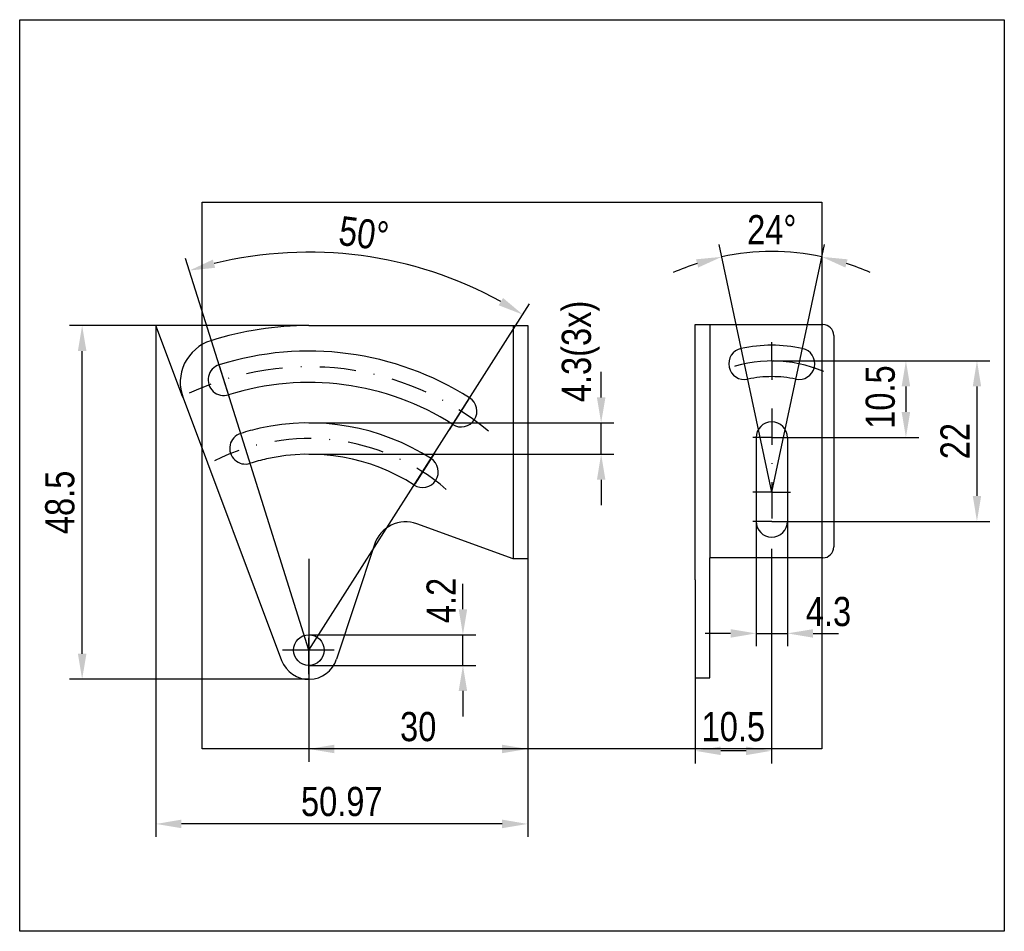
# Model space of a CAD drawing. Extents: x 137 to 272, y 122 to 247.
import ezdxf

# ---------------------------------------------------------------- set-up
doc = ezdxf.new("R2010")
doc.units = 0
doc.header["$LTSCALE"] = 10
doc.header["$MEASUREMENT"] = 0
for name, pattern in [('DASHDOT', [53.97755, 26.988775, -13.494388, 0, -13.494388]), ('MITTE', [2, 1.25, -0.25, 0.25, -0.25]), ('STRICHPUNKT', [1, 0.5, -0.25, 0, -0.25])]:
    doc.linetypes.add(name, pattern=pattern)
doc.layers.get('DEFPOINTS').update_dxf_attribs({"linetype": 'CONTINUOUS'})
for name, color, linetype in [('025', 1, 'CONTINUOUS'), ('050', 3, 'CONTINUOUS'), ('ALINIEN', 1, 'STRICHPUNKT'), ('BEMASSUNG', 1, 'CONTINUOUS'), ('TEXT025', 1, 'CONTINUOUS')]:
    doc.layers.add(name, color=color, linetype=linetype)
doc.layers.add('UNSICHTBAR', color=181, linetype='CONTINUOUS', plot=False)
doc.styles.add('Arial', font='ARIAL.TTF', dxfattribs={"width": 0.8})
doc.dimstyles.new('Katalog. 1 Arial', dxfattribs={"dimtxt": 4, "dimasz": 3.5, "dimexe": 1.75, "dimexo": 0, "dimgap": 1, "dimtad": 1, "dimrnd": 0.01, "dimdsep": 46, "dimtxsty": 'Arial', "dimcen": 0, "dimclrd": 1, "dimclre": 1, "dimclrt": 2, "dimadec": 0, "dimazin": 0, "dimtfac": 0.71, "dimtmove": 2, "dimatfit": 3, "dimfxl": 1, "dimtolj": 1, "dimarcsym": 0})

# ---------------------------------------------------------------- blocks, each defined once
blk = doc.blocks.new('*D9')
at = {"layer": 'BEMASSUNG', "color": 1, "lineweight": -2}
for p, q in [((240.32, 174.52), (240.32, 145.06)), ((229.85, 156.8), (229.85, 145.06)), ((236.82, 146.81), (233.35, 146.81))]:
    blk.add_line(p, q, dxfattribs=at)
at = {"layer": 'BEMASSUNG', "color": 1}
for points in [[(233.35, 147.39), (233.35, 146.22), (229.85, 146.81)], [(236.82, 147.39), (236.82, 146.22), (240.32, 146.81)]]:
    blk.add_solid(points, dxfattribs=at)
at = {"layer": 'DEFPOINTS', "color": 0}
for p in [(240.32, 174.52), (229.85, 156.8), (229.85, 146.81)]:
    blk.add_point(p, dxfattribs=at)
at = {"layer": 'BEMASSUNG', "color": 2, "insert": (235.08, 150.1), "char_height": 4, "attachment_point": 5, "style": 'Arial'}
blk.add_mtext('\\A1;10.5', dxfattribs=at)
blk = doc.blocks.new('*D10')
at = {"layer": 'BEMASSUNG', "color": 1, "lineweight": -2}
for p, q in [((176.86, 173.12), (176.86, 145.31)), ((206.88, 173.12), (206.88, 145.31)), ((203.38, 147.06), (180.36, 147.06))]:
    blk.add_line(p, q, dxfattribs=at)
at = {"layer": 'BEMASSUNG', "color": 1}
for points in [[(180.36, 147.64), (180.36, 146.48), (176.86, 147.06)], [(203.38, 147.64), (203.38, 146.48), (206.88, 147.06)]]:
    blk.add_solid(points, dxfattribs=at)
at = {"layer": 'DEFPOINTS', "color": 0}
for p in [(176.86, 173.12), (206.88, 173.12), (176.86, 147.06)]:
    blk.add_point(p, dxfattribs=at)
at = {"layer": 'BEMASSUNG', "color": 2, "insert": (191.87, 150.1), "char_height": 4, "attachment_point": 5, "style": 'Arial'}
blk.add_mtext('\\A1;30', dxfattribs=at)
blk = doc.blocks.new('*D0')
at = {"layer": 'BEMASSUNG', "color": 1, "lineweight": -2}
for p, q in [((216.95, 195.27), (216.95, 198.77)), ((176.88, 191.77), (218.7, 191.77)), ((216.95, 187.47), (216.95, 191.77)), ((176.88, 187.47), (218.7, 187.47)), ((216.95, 183.97), (216.95, 180.47))]:
    blk.add_line(p, q, dxfattribs=at)
at = {"layer": 'BEMASSUNG', "color": 1}
for points in [[(216.37, 195.27), (217.54, 195.27), (216.95, 191.77)], [(216.37, 183.97), (217.54, 183.97), (216.95, 187.47)]]:
    blk.add_solid(points, dxfattribs=at)
at = {"layer": 'DEFPOINTS', "color": 0}
for p in [(176.88, 191.77), (216.95, 191.77), (176.88, 187.47)]:
    blk.add_point(p, dxfattribs=at)
at = {"layer": 'BEMASSUNG', "color": 2, "insert": (214.15, 201.57), "char_height": 4, "attachment_point": 5, "rotation": 90, "style": 'Arial'}
blk.add_mtext('\\A1;4.3(3x)', dxfattribs=at)
blk = doc.blocks.new('*D1')
at = {"layer": 'BEMASSUNG', "color": 1, "lineweight": -2}
for p, q in [((238.2, 178.27), (238.2, 161.16)), ((242.5, 178.27), (242.5, 161.16)), ((234.7, 162.91), (231.2, 162.91)), ((238.2, 162.91), (242.5, 162.91)), ((246, 162.91), (249.5, 162.91))]:
    blk.add_line(p, q, dxfattribs=at)
at = {"layer": 'BEMASSUNG', "color": 1}
for points in [[(234.7, 163.49), (234.7, 162.32), (238.2, 162.91)], [(246, 163.49), (246, 162.32), (242.5, 162.91)]]:
    blk.add_solid(points, dxfattribs=at)
at = {"layer": 'DEFPOINTS', "color": 0}
for p in [(238.2, 178.27), (242.5, 178.27), (242.5, 162.91)]:
    blk.add_point(p, dxfattribs=at)
at = {"layer": 'BEMASSUNG', "color": 2, "insert": (248.12, 165.88), "char_height": 4, "attachment_point": 5, "style": 'Arial'}
blk.add_mtext('\\A1;4.3', dxfattribs=at)
blk = doc.blocks.new('*D2')
at = {"layer": 'BEMASSUNG', "color": 1, "lineweight": -2}
for p, q in [((198, 166.22), (198, 169.72)), ((176.88, 162.72), (199.75, 162.72)), ((198, 158.52), (198, 162.72)), ((176.88, 158.52), (199.75, 158.52)), ((198, 155.02), (198, 151.52))]:
    blk.add_line(p, q, dxfattribs=at)
at = {"layer": 'BEMASSUNG', "color": 1}
for points in [[(197.42, 166.22), (198.58, 166.22), (198, 162.72)], [(197.42, 155.02), (198.58, 155.02), (198, 158.52)]]:
    blk.add_solid(points, dxfattribs=at)
at = {"layer": 'DEFPOINTS', "color": 0}
for p in [(176.88, 162.72), (198, 162.72), (176.88, 158.52)]:
    blk.add_point(p, dxfattribs=at)
at = {"layer": 'BEMASSUNG', "color": 2, "insert": (195.01, 167.42), "char_height": 4, "attachment_point": 5, "rotation": 90, "style": 'Arial'}
blk.add_mtext('\\A1;4.2', dxfattribs=at)
blk = doc.blocks.new('*D3')
at = {"layer": 'BEMASSUNG', "color": 1, "lineweight": -2}
for p, q in [((155.91, 205.12), (155.91, 135.03)), ((206.88, 173.12), (206.88, 135.03)), ((203.38, 136.78), (159.41, 136.78))]:
    blk.add_line(p, q, dxfattribs=at)
at = {"layer": 'BEMASSUNG', "color": 1}
for points in [[(159.41, 137.37), (159.41, 136.2), (155.91, 136.78)], [(203.38, 137.37), (203.38, 136.2), (206.88, 136.78)]]:
    blk.add_solid(points, dxfattribs=at)
at = {"layer": 'DEFPOINTS', "color": 0}
for p in [(155.91, 205.12), (206.88, 173.12), (155.91, 136.78)]:
    blk.add_point(p, dxfattribs=at)
at = {"layer": 'BEMASSUNG', "color": 2, "insert": (181.39, 139.83), "char_height": 4, "attachment_point": 5, "style": 'Arial'}
blk.add_mtext('\\A1;50.97', dxfattribs=at)
blk = doc.blocks.new('*D4')
at = {"layer": 'BEMASSUNG', "color": 1, "lineweight": -2}
for p, q in [((176.88, 205.12), (144.04, 205.12)), ((145.79, 160.12), (145.79, 201.62)), ((176.88, 156.62), (144.04, 156.62))]:
    blk.add_line(p, q, dxfattribs=at)
at = {"layer": 'BEMASSUNG', "color": 1}
for points in [[(145.21, 201.62), (146.38, 201.62), (145.79, 205.12)], [(145.21, 160.12), (146.38, 160.12), (145.79, 156.62)]]:
    blk.add_solid(points, dxfattribs=at)
at = {"layer": 'DEFPOINTS', "color": 0}
for p in [(145.79, 205.12), (176.88, 205.12), (176.88, 156.62)]:
    blk.add_point(p, dxfattribs=at)
at = {"layer": 'BEMASSUNG', "color": 2, "insert": (142.75, 180.87), "char_height": 4, "attachment_point": 5, "rotation": 90, "style": 'Arial'}
blk.add_mtext('\\A1;48.5', dxfattribs=at)
blk = doc.blocks.new('*D5')
at = {"layer": 'BEMASSUNG', "color": 1, "lineweight": -2}
for p, q in [((240.63, 200.27), (270.23, 200.27)), ((268.48, 196.77), (268.48, 181.77)), ((240.35, 178.27), (270.23, 178.27))]:
    blk.add_line(p, q, dxfattribs=at)
at = {"layer": 'BEMASSUNG', "color": 1}
for points in [[(267.9, 196.77), (269.06, 196.77), (268.48, 200.27)], [(267.9, 181.77), (269.06, 181.77), (268.48, 178.27)]]:
    blk.add_solid(points, dxfattribs=at)
at = {"layer": 'DEFPOINTS', "color": 0}
for p in [(240.63, 200.27), (240.35, 178.27), (268.48, 178.27)]:
    blk.add_point(p, dxfattribs=at)
at = {"layer": 'BEMASSUNG', "color": 2, "insert": (265.47, 189.27), "char_height": 4, "attachment_point": 5, "rotation": 90, "style": 'Arial'}
blk.add_mtext('\\A1;22', dxfattribs=at)
blk = doc.blocks.new('*D6')
at = {"layer": 'BEMASSUNG', "color": 1, "lineweight": -2}
for p, q in [((240.35, 200.27), (260.49, 200.27)), ((258.74, 196.77), (258.74, 193.27)), ((240.35, 189.77), (260.49, 189.77))]:
    blk.add_line(p, q, dxfattribs=at)
at = {"layer": 'BEMASSUNG', "color": 1}
for points in [[(258.15, 196.77), (259.32, 196.77), (258.74, 200.27)], [(258.15, 193.27), (259.32, 193.27), (258.74, 189.77)]]:
    blk.add_solid(points, dxfattribs=at)
at = {"layer": 'DEFPOINTS', "color": 0}
for p in [(240.35, 200.27), (240.35, 189.77), (258.74, 189.77)]:
    blk.add_point(p, dxfattribs=at)
at = {"layer": 'BEMASSUNG', "color": 2, "insert": (255.24, 195.31), "char_height": 4, "attachment_point": 5, "rotation": 90, "style": 'Arial'}
blk.add_mtext('\\A1;10.5', dxfattribs=at)
blk = doc.blocks.new('*D7')
at = {"layer": 'BEMASSUNG', "color": 1, "lineweight": -2}
for p, q in [((236.6, 199.87), (233.12, 216.25)), ((244.09, 199.87), (247.57, 216.25))]:
    blk.add_line(p, q, dxfattribs=at)
for start, end in [(77.998, 102.0028), (108.0831, 114.1634), (65.8374, 71.9177)]:
    blk.add_arc((240.35, 182.27), 33, start, end, dxfattribs=at)
at = {"layer": 'BEMASSUNG', "color": 1}
for points in [[(229.95, 214.2), (230.25, 213.07), (233.48, 214.54)], [(250.44, 213.07), (250.74, 214.2), (247.21, 214.54)]]:
    blk.add_solid(points, dxfattribs=at)
at = {"layer": 'DEFPOINTS', "color": 0}
for p in [(242.65, 215.18), (236.6, 199.87), (244.09, 199.87), (240.35, 182.27), (240.35, 182.27)]:
    blk.add_point(p, dxfattribs=at)
at = {"layer": 'BEMASSUNG', "color": 2, "insert": (240.35, 218.27), "char_height": 4, "attachment_point": 5, "rotation": 0.0004, "style": 'Arial'}
blk.add_mtext('\\A1;24°', dxfattribs=at)
blk = doc.blocks.new('*D8')
at = {"layer": 'BEMASSUNG', "color": 1, "lineweight": -2}
for p, q in [((168.17, 188.28), (159.97, 214.33)), ((190.85, 182.53), (207.15, 208.09))]:
    blk.add_line(p, q, dxfattribs=at)
blk.add_arc((176.88, 160.62), 54.56, 61.1508, 103.7936, dxfattribs=at)
at = {"layer": 'BEMASSUNG', "color": 1}
for points in [[(164.03, 213.04), (163.71, 214.16), (160.5, 212.66)], [(203.5, 208.9), (202.9, 207.9), (206.21, 206.62)]]:
    blk.add_solid(points, dxfattribs=at)
at = {"layer": 'DEFPOINTS', "color": 0}
for p in [(191.79, 213.1), (168.17, 188.28), (190.85, 182.53), (176.88, 160.62), (176.88, 160.62)]:
    blk.add_point(p, dxfattribs=at)
at = {"layer": 'BEMASSUNG', "color": 2, "insert": (184.42, 217.72), "char_height": 4, "attachment_point": 5, "rotation": 352.4722, "style": 'Arial'}
blk.add_mtext('\\A1;50°', dxfattribs=at)

msp = doc.modelspace()

# ---------------------------------------------------------------- linework, layer by layer
at = {"layer": '025'}
msp.add_line((159.557, 195.392), (155.907, 205.117), dxfattribs=at)
at = {"layer": '025', "linetype": 'MITTE'}
msp.add_arc((240.345, 182.269), 17.999, 66.68688, 111.85154, dxfattribs=at)
at = {"layer": '025', "linetype": 'STRICHPUNKT'}
msp.add_arc((176.878, 160.617), 29, 49.47437, 116.50551, dxfattribs=at)
at = {"layer": '050'}
for p, q in [((229.845, 205.265), (247.345, 205.265)), ((229.845, 170.265), (229.845, 205.265)), ((231.845, 205.265), (231.845, 173.265)), ((176.878, 205.117), (193.686, 205.117)), ((193.686, 205.117), (206.878, 205.117)), ((204.878, 205.117), (204.878, 173.117)), ((206.878, 205.117), (206.878, 173.117)), ((248.845, 203.765), (248.845, 174.765)), ((159.625, 195.209), (159.557, 195.392)), ((159.625, 195.209), (173.133, 159.212)), ((238.195, 189.765), (238.195, 178.265)), ((242.495, 189.765), (242.495, 178.265)), ((204.878, 173.117), (191.679, 177.921)), ((185.866, 175.102), (180.676, 159.364)), ((206.878, 173.117), (204.878, 173.117)), ((247.345, 173.265), (231.845, 173.265)), ((231.845, 156.802), (231.845, 173.265)), ((229.845, 170.265), (229.845, 156.802)), ((229.845, 156.802), (231.845, 156.802))]:
    msp.add_line(p, q, dxfattribs=at)
msp.add_circle((176.878, 160.617), 2.1, dxfattribs=at)
for centre, radius, start, end in [((247.345, 203.765), 1.5, 0, 90), ((176.878, 160.617), 44.5, 90, 107.59), ((165.243, 197.317), 6, 107.59, 200.56774), ((176.878, 160.617), 41, 57.47437, 107.47), ((236.602, 199.874), 2.15, 102, 282), ((240.345, 182.265), 20.15, 90, 102.0011), ((240.345, 182.265), 20.15, 77.9989, 90), ((244.088, 199.874), 2.15, 258, 78), ((165.215, 197.675), 2.15, 107.47, 287.47), ((176.878, 160.617), 36.7, 57.47437, 107.47), ((240.345, 182.265), 15.85, 90, 102.0014), ((240.345, 182.265), 15.85, 77.9986, 90), ((197.766, 193.373), 2.15, 237.47437, 57.47437), ((176.878, 160.617), 31.15, 57.47437, 102.47), ((240.345, 189.765), 2.15, 0, 180), ((176.878, 160.617), 31.15, 102.47, 107.47), ((168.172, 188.279), 2.15, 107.47, 287.47), ((176.878, 160.617), 26.85, 102.47, 107.47), ((176.878, 160.617), 26.85, 57.47437, 102.47), ((192.47, 185.068), 2.15, 237.47437, 57.47437), ((240.345, 178.265), 2.15, 180, 0), ((190.14, 173.692), 4.5, 70, 161.74853), ((247.345, 174.765), 1.5, 270, 0), ((176.878, 160.617), 4, 200.56774, 341.74853)]:
    msp.add_arc(centre, radius, start, end, dxfattribs=at)
at = {"layer": 'ALINIEN'}
for p, q in [((240.345, 200.265), (240.345, 202.845)), ((166.118, 194.804), (164.311, 200.546)), ((240.345, 200.265), (240.345, 197.685)), ((196.148, 190.835), (199.385, 195.911)), ((240.345, 193.765), (240.345, 174.115)), ((240.345, 189.765), (237.765, 189.765)), ((240.345, 189.765), (242.925, 189.765)), ((194.089, 187.606), (190.852, 182.53)), ((240.345, 182.265), (237.765, 182.265)), ((240.345, 182.265), (242.925, 182.265)), ((240.345, 178.265), (237.765, 178.265)), ((240.345, 178.265), (242.925, 178.265))]:
    msp.add_line(p, q, dxfattribs=at)
at = {"layer": 'ALINIEN', "linetype": 'STRICHPUNKT'}
msp.add_line((176.878, 157.303), (176.878, 164.065), dxfattribs=at)
at = {"layer": 'ALINIEN', "linetype": 'DASHDOT'}
msp.add_line((180.34, 160.617), (173.284, 160.617), dxfattribs=at)
at = {"layer": 'ALINIEN', "linetype": 'STRICHPUNKT'}
msp.add_arc((176.878, 160.617), 38.85, 50.63935, 114.99654, dxfattribs=at)
at = {"layer": 'TEXT025'}
for p, q in [((240.346, 182.265), (236.602, 199.874)), ((240.345, 182.266), (244.088, 199.874)), ((176.878, 160.617), (168.172, 188.279)), ((176.878, 160.617), (190.852, 182.53))]:
    msp.add_line(p, q, dxfattribs=at)
at = {"layer": 'TEXT025', "linetype": 'MITTE'}
msp.add_arc((240.345, 182.263), 18.002, 70.55015, 70.97823, dxfattribs=at)
at = {"layer": 'UNSICHTBAR'}
for points in [[(137.229, 247.058), (272.229, 247.058), (272.229, 122.058), (137.229, 122.058)], [(162.229, 222.058), (247.229, 222.058), (247.229, 147.058), (162.229, 147.058)]]:
    msp.add_lwpolyline(points, close=True, dxfattribs=at)

# ---------------------------------------------------------------- dimensions: what is measured, and where the dimension line sits
at = {"layer": 'BEMASSUNG'}
for base, line1, line2, picture, middle in [((191.788, 213.096), ((176.878, 160.617), (190.852, 182.53)), ((176.878, 160.617), (168.172, 188.279)), '*D8', (184.423, 217.719)), ((242.647, 215.183), ((240.346, 182.265), (236.602, 199.874)), ((240.345, 182.266), (244.088, 199.874)), '*D7', (240.345, 218.272))]:
    dim = msp.add_angular_dim_2l(base=base, line1=line1, line2=line2, dimstyle='Katalog. 1 Arial', dxfattribs=at)
    dim.commit()
    dim.dimension.update_dxf_attribs({"geometry": picture, "text_midpoint": middle})
dim = msp.add_linear_dim(base=(216.953, 191.767), p1=(176.878, 187.467), p2=(176.878, 191.767), angle=90, text='<>(3x)', dimstyle='Katalog. 1 Arial', dxfattribs=at)
dim.commit()
dim.dimension.update_dxf_attribs({"geometry": '*D0', "text_midpoint": (214.152, 201.569), "dimtype": 128})
for base, p1, p2, angle, picture, middle in [((145.793, 205.117), (176.878, 156.617), (176.878, 205.117), 90, '*D4', (142.751, 180.867)), ((155.907, 136.784), (206.878, 173.117), (155.907, 205.117), 180, '*D3', (181.393, 139.826)), ((268.479, 178.265), (240.63, 200.265), (240.345, 178.265), 90, '*D5', (265.471, 189.265))]:
    dim = msp.add_linear_dim(base=base, p1=p1, p2=p2, angle=angle, dimstyle='Katalog. 1 Arial', dxfattribs=at)
    dim.commit()
    dim.dimension.update_dxf_attribs({"geometry": picture, "text_midpoint": middle})
for base, p1, p2, angle, picture, middle in [((258.737, 189.765), (240.345, 200.265), (240.345, 189.765), 90, '*D6', (255.237, 195.313)), ((242.495, 162.906), (238.195, 178.265), (242.495, 178.265), 180, '*D1', (248.121, 165.883)), ((198.001, 162.717), (176.878, 158.517), (176.878, 162.717), 90, '*D2', (195.014, 167.424))]:
    dim = msp.add_linear_dim(base=base, p1=p1, p2=p2, angle=angle, dimstyle='Katalog. 1 Arial', dxfattribs=at)
    dim.commit()
    dim.dimension.update_dxf_attribs({"geometry": picture, "text_midpoint": middle, "dimtype": 128})
dim = msp.add_linear_dim(base=(229.845, 146.805), p1=(240.32, 174.524), p2=(229.845, 156.802), dimstyle='Katalog. 1 Arial', override={"dimdec": 1}, dxfattribs=at)
dim.commit()
dim.dimension.update_dxf_attribs({"geometry": '*D9', "text_midpoint": (235.083, 150.1), "dimtype": 128})
dim = msp.add_linear_dim(base=(176.863, 147.058), p1=(206.878, 173.116), p2=(176.863, 173.116), dimstyle='Katalog. 1 Arial', override={"dimdec": 0}, dxfattribs=at)
dim.commit()
dim.dimension.update_dxf_attribs({"geometry": '*D10', "text_midpoint": (191.871, 150.102)})

doc.saveas('drawing.dxf')
